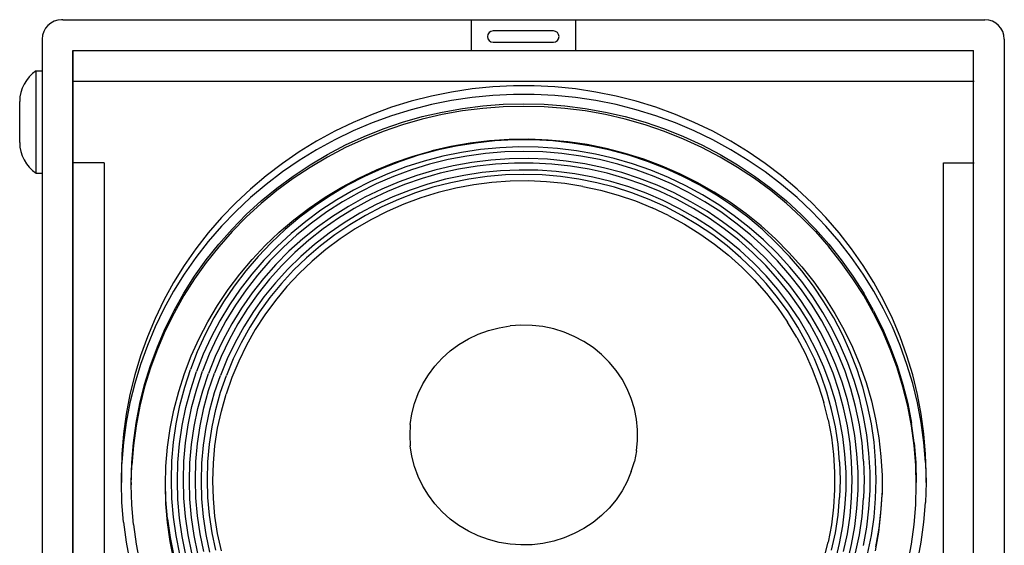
# Model space of a CAD drawing. Extents: x 22 to 3374, y -825 to 2267.
# Tile 12 of 12: x 2893 to 3374, y 1027 to 1283. Entities that reach past the tile are written whole.
import ezdxf

# ---------------------------------------------------------------- set-up
doc = ezdxf.new("R2010")
doc.units = 0
doc.layers.add('KF_SW_215E_SUSP_FRONT', color=7, linetype='CONTINUOUS')

# ---------------------------------------------------------------- blocks, each defined once
blk = doc.blocks.new('KF_SW_215E_SUSP_FRONT')
at = {"layer": 'KF_SW_215E_SUSP_FRONT'}
for p, q in [((-225.25, 0), (-225.75, 0)), ((-225.25, 0), (225.25, 0)), ((-25.75, 0), (-25.75, -15)), ((25.25, 0), (25.25, -15)), ((224.75, 0), (225.25, 0)), ((-235.25, -9.5), (-235.25, -1005.5)), ((14.5, -5.5), (-15, -5.5)), ((234.75, -9.5), (234.75, -1005.5)), ((-15, -11), (14.5, -11)), ((-220.25, -15), (-220.25, -1000)), ((-220.25, -1000), (-220.25, -15)), ((-220.25, -15), (219.75, -15)), ((-220.25, -15), (-25.75, -15)), ((25.25, -15), (219.75, -15)), ((219.75, -1000), (219.75, -15)), ((219.75, -1000), (219.75, -15)), ((-238.25, -75), (-238.25, -25)), ((-238.25, -25), (-235.25, -25)), ((-238.25, -25), (-238.25, -25)), ((-220, -30), (220, -30)), ((-15.16, -32.8), (-25.25, -33.81)), ((-5.08, -32.29), (-15.16, -32.8)), ((5.04, -32.29), (-5.08, -32.29)), ((15.16, -32.8), (5.04, -32.29)), ((25.22, -33.81), (15.16, -32.8)), ((-45.14, -37.3), (-54.94, -39.8)), ((-35.24, -35.32), (-45.14, -37.3)), ((-25.25, -33.81), (-35.24, -35.32)), ((-25.25, -38), (-35.24, -39.51)), ((-15.16, -37.02), (-25.25, -38)), ((-5.08, -36.51), (-15.16, -37.02)), ((5.04, -36.51), (-5.08, -36.51)), ((15.16, -37.02), (5.04, -36.51)), ((25.22, -38), (15.16, -37.02)), ((35.24, -35.32), (25.22, -33.81)), ((35.24, -39.51), (25.22, -38)), ((45.14, -37.3), (35.24, -35.32)), ((54.91, -39.8), (45.14, -37.3)), ((-246.25, -60.03), (-246.25, -39.97)), ((-64.59, -42.76), (-74.05, -46.23)), ((-54.94, -39.8), (-64.59, -42.76)), ((-45.14, -41.5), (-54.94, -43.99)), ((-35.24, -39.51), (-45.14, -41.5)), ((-30.01, -43.33), (-20.05, -42.06)), ((-20.05, -42.06), (-10.06, -41.31)), ((-10.06, -42.57), (-20.05, -43.33)), ((-10.06, -41.31), (0, -41.06)), ((0, -42.32), (-10.06, -42.57)), ((0, -41.06), (10.02, -41.31)), ((10.02, -42.57), (0, -42.32)), ((10.02, -41.31), (20.05, -42.06)), ((20.05, -43.33), (10.02, -42.57)), ((20.05, -42.06), (29.98, -43.33)), ((45.14, -41.5), (35.24, -39.51)), ((54.91, -43.99), (45.14, -41.5)), ((64.55, -42.76), (54.91, -39.8)), ((74.04, -46.23), (64.55, -42.76)), ((-74.05, -46.23), (-83.31, -50.14)), ((-64.59, -46.95), (-74.05, -50.42)), ((-54.94, -43.99), (-64.59, -46.95)), ((-59.26, -50.1), (-49.65, -47.36)), ((-49.65, -47.36), (-39.88, -45.09)), ((-39.88, -46.35), (-49.65, -48.62)), ((-39.88, -45.09), (-30.01, -43.33)), ((-30.01, -44.59), (-39.88, -46.35)), ((-20.05, -43.33), (-30.01, -44.59)), ((29.98, -44.59), (20.05, -43.33)), ((29.98, -43.33), (39.87, -45.09)), ((39.87, -46.35), (29.98, -44.59)), ((39.87, -45.09), (49.61, -47.36)), ((49.61, -48.62), (39.87, -46.35)), ((49.61, -47.36), (59.26, -50.1)), ((64.55, -46.95), (54.91, -43.99)), ((74.04, -50.42), (64.55, -46.95)), ((83.31, -50.14), (74.04, -46.23)), ((-83.31, -50.14), (-92.36, -54.48)), ((-74.05, -50.42), (-83.31, -54.33)), ((-68.72, -53.32), (-59.26, -50.1)), ((-59.26, -51.36), (-68.72, -54.58)), ((-49.65, -48.62), (-59.26, -51.36)), ((59.26, -51.36), (49.61, -48.62)), ((59.26, -50.1), (68.71, -53.32)), ((68.71, -54.58), (59.26, -51.36)), ((83.31, -54.33), (74.04, -50.42)), ((92.36, -54.48), (83.31, -50.14)), ((-92.36, -54.48), (-101.18, -59.31)), ((-83.31, -54.33), (-92.36, -58.68)), ((-87.06, -61.2), (-77.98, -57.04)), ((-77.98, -57.04), (-68.72, -53.32)), ((-68.72, -54.58), (-77.98, -58.3)), ((68.71, -53.32), (77.98, -57.04)), ((77.98, -58.3), (68.71, -54.58)), ((77.98, -57.04), (87.06, -61.2)), ((92.36, -58.68), (83.31, -54.33)), ((101.15, -59.31), (92.36, -54.48)), ((-101.18, -59.31), (-109.73, -64.54)), ((-92.36, -58.68), (-101.18, -63.5)), ((-95.89, -65.83), (-87.06, -61.2)), ((-87.06, -62.46), (-95.89, -67.09)), ((-77.98, -58.3), (-87.06, -62.46)), ((-35.62, -61.92), (-44.92, -64.03)), ((-33, -61.73), (-42.27, -63.75)), ((-26.23, -60.28), (-35.62, -61.92)), ((-23.64, -60.25), (-33, -61.73)), ((-16.71, -59.18), (-26.23, -60.28)), ((-14.22, -59.24), (-23.64, -60.25)), ((-11.76, -62.52), (-21.12, -63.4)), ((-7.19, -58.55), (-16.71, -59.18)), ((-4.76, -58.74), (-14.22, -59.24)), ((-2.37, -62.14), (-11.76, -62.52)), ((2.39, -58.43), (-7.19, -58.55)), ((4.73, -58.74), (-4.76, -58.74)), ((7.06, -62.27), (-2.37, -62.14)), ((11.95, -58.8), (2.39, -58.43)), ((14.21, -59.24), (4.73, -58.74)), ((16.42, -62.9), (7.06, -62.27)), ((21.47, -59.69), (11.95, -58.8)), ((23.64, -60.25), (14.21, -59.24)), ((30.92, -61.04), (21.47, -59.69)), ((33, -61.73), (23.64, -60.25)), ((40.28, -62.93), (30.92, -61.04)), ((42.24, -63.75), (33, -61.73)), ((87.06, -62.46), (77.98, -58.3)), ((87.06, -61.2), (95.86, -65.83)), ((95.86, -67.09), (87.06, -62.46)), ((101.15, -63.5), (92.36, -58.68)), ((109.69, -64.54), (101.15, -59.31)), ((-109.73, -64.54), (-117.95, -70.18)), ((-101.18, -63.5), (-109.73, -68.73)), ((-104.43, -70.88), (-95.89, -65.83)), ((-95.89, -67.09), (-104.43, -72.14)), ((-63.11, -69.74), (-54.09, -66.65)), ((-51.38, -66.24), (-60.36, -69.2)), ((-54.09, -66.65), (-44.92, -64.03)), ((-42.27, -63.75), (-51.38, -66.24)), ((-39.62, -66.68), (-48.7, -69.05)), ((-30.42, -64.79), (-39.62, -66.68)), ((-27.87, -66.59), (-37.01, -68.35)), ((-21.12, -63.4), (-30.42, -64.79)), ((-18.63, -65.33), (-27.87, -66.59)), ((-9.33, -64.57), (-18.63, -65.33)), ((0, -64.32), (-9.33, -64.57)), ((9.33, -64.57), (0, -64.32)), ((18.63, -65.33), (9.33, -64.57)), ((25.78, -64.03), (16.42, -62.9)), ((27.86, -66.59), (18.63, -65.33)), ((35.02, -65.67), (25.78, -64.03)), ((37, -68.35), (27.86, -66.59)), ((44.16, -67.79), (35.02, -65.67)), ((49.52, -65.3), (40.28, -62.93)), ((51.38, -66.24), (42.24, -63.75)), ((58.63, -68.13), (49.52, -65.3)), ((60.36, -69.2), (51.38, -66.24)), ((95.86, -65.83), (104.43, -70.88)), ((104.43, -72.14), (95.86, -67.09)), ((109.69, -68.73), (101.15, -63.5)), ((117.95, -70.18), (109.69, -64.54)), ((-205, -69.89), (-220, -69.89)), ((-205, -69.89), (-205, -500)), ((-117.95, -70.18), (-125.9, -76.23)), ((-109.73, -68.73), (-117.95, -74.37)), ((-112.72, -76.36), (-104.43, -70.88)), ((-104.43, -72.14), (-112.72, -77.62)), ((-71.93, -73.3), (-63.11, -69.74)), ((-60.36, -69.2), (-69.16, -72.64)), ((-57.62, -71.88), (-66.39, -75.22)), ((-48.7, -69.05), (-57.62, -71.88)), ((-46.05, -70.59), (-54.91, -73.33)), ((-37.01, -68.35), (-46.05, -70.59)), ((-34.42, -71.32), (-43.41, -73.46)), ((-25.34, -69.71), (-34.42, -71.32)), ((-22.82, -71.54), (-31.87, -73.05)), ((-16.17, -68.57), (-25.34, -69.71)), ((-13.74, -70.53), (-22.82, -71.54)), ((-6.94, -67.94), (-16.17, -68.57)), ((-4.57, -70.02), (-13.74, -70.53)), ((2.3, -67.82), (-6.94, -67.94)), ((4.57, -70.02), (-4.57, -70.02)), ((11.53, -68.2), (2.3, -67.82)), ((13.71, -70.53), (4.57, -70.02)), ((20.74, -69.08), (11.53, -68.2)), ((22.82, -71.54), (13.71, -70.53)), ((29.88, -70.43), (20.74, -69.08)), ((31.87, -73.05), (22.82, -71.54)), ((38.93, -72.32), (29.88, -70.43)), ((46.02, -70.59), (37, -68.35)), ((53.18, -70.4), (44.16, -67.79)), ((54.91, -73.33), (46.02, -70.59)), ((62.03, -73.49), (53.18, -70.4)), ((67.55, -71.47), (58.63, -68.13)), ((69.16, -72.64), (60.36, -69.2)), ((76.25, -75.26), (67.55, -71.47)), ((104.43, -70.88), (112.69, -76.36)), ((112.69, -77.62), (104.43, -72.14)), ((117.95, -74.37), (109.69, -68.73)), ((125.89, -76.23), (117.95, -70.18)), ((205, -500), (205, -69.89)), ((205, -69.89), (220, -69.89)), ((-238.25, -75), (-235.25, -75)), ((-125.9, -76.23), (-133.49, -82.7)), ((-117.95, -74.37), (-125.9, -80.46)), ((-120.67, -82.25), (-112.72, -76.36)), ((-77.73, -76.55), (-86.09, -80.9)), ((-80.54, -77.34), (-71.93, -73.3)), ((-69.16, -72.64), (-77.73, -76.55)), ((-66.39, -75.22), (-74.93, -79.01)), ((-63.64, -76.52), (-72.15, -80.21)), ((-54.91, -73.33), (-63.64, -76.52)), ((-52.23, -76.08), (-60.9, -79.17)), ((-43.41, -73.46), (-52.23, -76.08)), ((-40.79, -75.04), (-49.59, -77.53)), ((-31.87, -73.05), (-40.79, -75.04)), ((-29.35, -76.11), (-38.21, -77.97)), ((-20.36, -74.72), (-29.35, -76.11)), ((-17.94, -76.61), (-26.86, -77.87)), ((-11.35, -73.84), (-20.36, -74.72)), ((-8.98, -75.85), (-17.94, -76.61)), ((-2.27, -73.46), (-11.35, -73.84)), ((0, -75.6), (-8.98, -75.85)), ((6.81, -73.58), (-2.27, -73.46)), ((8.98, -75.85), (0, -75.6)), ((15.85, -74.21), (6.81, -73.58)), ((17.93, -76.61), (8.98, -75.85)), ((24.87, -75.35), (15.85, -74.21)), ((26.82, -77.87), (17.93, -76.61)), ((33.79, -76.96), (24.87, -75.35)), ((40.79, -75.04), (31.87, -73.05)), ((42.58, -79.1), (33.79, -76.96)), ((47.82, -74.69), (38.93, -72.32)), ((49.58, -77.53), (40.79, -75.04)), ((56.58, -77.56), (47.82, -74.69)), ((63.64, -76.52), (54.91, -73.33)), ((70.67, -77.05), (62.03, -73.49)), ((72.15, -80.21), (63.64, -76.52)), ((77.73, -76.55), (69.16, -72.64)), ((84.76, -79.51), (76.25, -75.26)), ((86.05, -80.9), (77.73, -76.55)), ((112.69, -76.36), (120.66, -82.25)), ((125.89, -80.46), (117.95, -74.37)), ((133.49, -82.7), (125.89, -76.23)), ((-125.9, -80.46), (-133.49, -86.89)), ((-112.72, -77.62), (-120.67, -83.51)), ((-86.09, -80.9), (-94.16, -85.69)), ((-88.92, -81.78), (-80.54, -77.34)), ((-74.93, -79.01), (-83.25, -83.26)), ((-72.15, -80.21), (-80.44, -84.34)), ((-60.9, -79.17), (-69.38, -82.7)), ((-58.22, -80.52), (-66.64, -83.96)), ((-49.59, -77.53), (-58.22, -80.52)), ((-46.94, -80.33), (-55.54, -83.2)), ((-38.21, -77.97), (-46.94, -80.33)), ((-35.65, -79.64), (-44.35, -81.87)), ((-26.86, -77.87), (-35.65, -79.64)), ((-24.43, -80.68), (-33.19, -82.32)), ((-15.6, -79.54), (-24.43, -80.68)), ((-6.68, -78.91), (-15.6, -79.54)), ((2.24, -78.79), (-6.68, -78.91)), ((11.13, -79.17), (2.24, -78.79)), ((20.01, -80.05), (11.13, -79.17)), ((28.81, -81.44), (20.01, -80.05)), ((35.65, -79.64), (26.82, -77.87)), ((28.81, -81.44), (37.51, -83.33)), ((44.32, -81.87), (35.65, -79.64)), ((51.25, -81.72), (42.58, -79.1)), ((58.19, -80.52), (49.58, -77.53)), ((59.73, -84.81), (51.25, -81.72)), ((65.15, -80.87), (56.58, -77.56)), ((66.63, -83.96), (58.19, -80.52)), ((73.54, -84.65), (65.15, -80.87)), ((79.12, -81.09), (70.67, -77.05)), ((80.44, -84.34), (72.15, -80.21)), ((87.31, -85.53), (79.12, -81.09)), ((92.99, -84.18), (84.76, -79.51)), ((94.15, -85.69), (86.05, -80.9)), ((120.66, -83.51), (112.69, -77.62)), ((133.49, -86.89), (125.89, -80.46)), ((-133.49, -82.7), (-140.74, -89.5)), ((-128.32, -88.56), (-120.67, -82.25)), ((-120.67, -83.51), (-128.32, -89.82)), ((-94.16, -85.69), (-101.94, -90.92)), ((-97.02, -86.7), (-88.92, -81.78)), ((-83.25, -83.26), (-91.32, -87.93)), ((-80.44, -84.34), (-88.48, -88.9)), ((-69.38, -82.7), (-77.64, -86.73)), ((-66.64, -83.96), (-74.86, -87.87)), ((-63.93, -86.51), (-72.12, -90.29)), ((-55.54, -83.2), (-63.93, -86.51)), ((-52.86, -84.62), (-61.22, -87.8)), ((-44.35, -81.87), (-52.86, -84.62)), ((-41.83, -84.43), (-50.34, -87.04)), ((-33.19, -82.32), (-41.83, -84.43)), ((37.51, -83.33), (46.08, -85.69)), ((52.86, -84.62), (44.32, -81.87)), ((46.08, -85.69), (54.5, -88.53)), ((61.21, -87.8), (52.86, -84.62)), ((68.05, -88.34), (59.73, -84.81)), ((74.86, -87.87), (66.63, -83.96)), ((81.67, -88.9), (73.54, -84.65)), ((88.48, -88.9), (80.44, -84.34)), ((95.22, -90.45), (87.31, -85.53)), ((100.96, -89.31), (92.99, -84.18)), ((101.94, -90.92), (94.15, -85.69)), ((120.66, -82.25), (128.29, -88.56)), ((128.29, -89.82), (120.66, -83.51)), ((140.74, -89.5), (133.49, -82.7)), ((-140.74, -89.5), (-147.62, -96.66)), ((-133.49, -86.89), (-140.74, -93.69)), ((-135.61, -95.21), (-128.32, -88.56)), ((-128.32, -89.82), (-135.61, -96.47)), ((-101.94, -90.92), (-109.44, -96.53)), ((-104.84, -92.03), (-97.02, -86.7)), ((-91.32, -87.93), (-99.07, -93.03)), ((-88.48, -88.9), (-96.24, -93.89)), ((-85.64, -91.17), (-93.4, -96.06)), ((-77.64, -86.73), (-85.64, -91.17)), ((-74.86, -87.87), (-82.84, -92.18)), ((-72.12, -90.29), (-80.06, -94.52)), ((-61.22, -87.8), (-69.38, -91.49)), ((-58.66, -90.13), (-66.76, -93.69)), ((-50.34, -87.04), (-58.66, -90.13)), ((54.5, -88.53), (62.73, -91.87)), ((69.38, -91.49), (61.21, -87.8)), ((76.12, -92.34), (68.05, -88.34)), ((82.84, -92.18), (74.86, -87.87)), ((89.55, -93.57), (81.67, -88.9)), ((96.23, -93.89), (88.48, -88.9)), ((102.85, -95.74), (95.22, -90.45)), ((108.62, -94.83), (100.96, -89.31)), ((109.44, -96.53), (101.94, -90.92)), ((128.29, -88.56), (135.57, -95.21)), ((135.57, -96.47), (128.29, -89.82)), ((140.74, -93.69), (133.49, -86.89)), ((147.61, -96.66), (140.74, -89.5)), ((-140.74, -93.69), (-147.62, -100.85)), ((-142.51, -102.24), (-135.61, -95.21)), ((-112.34, -97.73), (-104.84, -92.03)), ((-99.07, -93.03), (-106.54, -98.55)), ((-96.24, -93.89), (-103.68, -99.31)), ((-93.4, -96.06), (-100.81, -101.39)), ((-82.84, -92.18), (-90.56, -96.97)), ((-80.06, -94.52), (-87.76, -99.18)), ((-77.29, -95.59), (-84.95, -100.16)), ((-69.38, -91.49), (-77.29, -95.59)), ((-66.76, -93.69), (-74.68, -97.7)), ((70.73, -95.65), (62.73, -91.87)), ((77.29, -95.59), (69.38, -91.49)), ((70.73, -95.65), (78.52, -99.87)), ((83.94, -96.82), (76.12, -92.34)), ((84.92, -100.16), (77.29, -95.59)), ((90.56, -96.97), (82.84, -92.18)), ((97.15, -98.68), (89.55, -93.57)), ((103.67, -99.31), (96.23, -93.89)), ((110.17, -101.45), (102.85, -95.74)), ((115.97, -100.76), (108.62, -94.83)), ((135.57, -95.21), (142.51, -102.24)), ((147.61, -100.85), (140.74, -93.69)), ((-147.62, -96.66), (-154.11, -104.16)), ((-147.62, -100.85), (-154.11, -108.35)), ((-135.61, -96.47), (-142.51, -103.5)), ((-119.5, -103.85), (-112.34, -97.73)), ((-109.44, -96.53), (-116.6, -102.56)), ((-106.54, -98.55), (-113.7, -104.48)), ((-103.68, -99.31), (-110.8, -105.11)), ((-90.56, -96.97), (-97.97, -102.18)), ((-87.76, -99.18), (-95.13, -104.29)), ((-84.95, -100.16), (-92.3, -105.11)), ((-74.68, -97.7), (-82.3, -102.14)), ((78.52, -99.87), (85.99, -104.54)), ((91.47, -101.67), (83.94, -96.82)), ((92.29, -105.11), (84.92, -100.16)), ((97.97, -102.18), (90.56, -96.97)), ((104.4, -104.16), (97.15, -98.68)), ((110.8, -105.11), (103.67, -99.31)), ((116.6, -102.56), (109.44, -96.53)), ((122.93, -107.03), (115.97, -100.76)), ((135.57, -96.47), (142.51, -103.5)), ((154.11, -104.16), (147.61, -96.66)), ((154.11, -108.35), (147.61, -100.85)), ((-154.11, -104.16), (-160.19, -111.98)), ((-149.04, -109.61), (-142.51, -102.24)), ((-142.51, -103.5), (-149.04, -110.88)), ((-126.31, -110.34), (-119.5, -103.85)), ((-116.6, -102.56), (-123.41, -108.92)), ((-113.7, -104.48), (-120.48, -110.75)), ((-110.8, -105.11), (-117.58, -111.28)), ((-100.81, -101.39), (-107.93, -107.06)), ((-97.97, -102.18), (-105.06, -107.75)), ((-95.13, -104.29), (-102.19, -109.77)), ((-92.3, -105.11), (-99.36, -110.5)), ((-82.3, -102.14), (-89.65, -107)), ((85.99, -104.54), (93.21, -109.61)), ((98.69, -106.97), (91.47, -101.67)), ((99.35, -110.5), (92.29, -105.11)), ((105.06, -107.75), (97.97, -102.18)), ((111.33, -110.06), (104.4, -104.16)), ((117.13, -107.57), (110.17, -101.45)), ((117.57, -111.28), (110.8, -105.11)), ((123.37, -108.92), (116.6, -102.56)), ((142.51, -102.24), (149, -109.61)), ((142.51, -103.5), (149, -110.88)), ((160.16, -111.98), (154.11, -104.16)), ((-154.11, -108.35), (-160.19, -116.17)), ((-155.15, -117.27), (-149.04, -109.61)), ((-132.74, -117.15), (-126.31, -110.34)), ((-123.41, -108.92), (-129.81, -115.67)), ((-107.93, -107.06), (-114.71, -113.14)), ((-105.06, -107.75), (-111.81, -113.75)), ((-102.19, -109.77), (-108.94, -115.64)), ((-99.36, -110.5), (-106.07, -116.27)), ((-89.65, -107), (-96.71, -112.29)), ((93.21, -109.61), (100.08, -115.07)), ((105.6, -112.64), (98.69, -106.97)), ((106.07, -116.27), (99.35, -110.5)), ((111.81, -113.75), (105.06, -107.75)), ((117.92, -116.33), (111.33, -110.06)), ((123.72, -114.03), (117.13, -107.57)), ((129.55, -113.71), (122.93, -107.03)), ((129.8, -115.67), (123.37, -108.92)), ((149, -109.61), (155.12, -117.27)), ((160.16, -116.17), (154.11, -108.35)), ((-160.19, -111.98), (-165.84, -120.08)), ((-149.04, -110.88), (-155.15, -118.54)), ((-120.48, -110.75), (-126.91, -117.4)), ((-117.58, -111.28), (-124.01, -117.84)), ((-114.71, -113.14), (-121.11, -119.6)), ((-111.81, -113.75), (-118.21, -120.08)), ((-96.71, -112.29), (-103.39, -117.97)), ((106.6, -120.93), (100.08, -115.07)), ((112.15, -118.72), (105.6, -112.64)), ((118.2, -120.08), (111.81, -113.75)), ((123.97, -117.84), (117.57, -111.28)), ((129.96, -120.84), (123.72, -114.03)), ((129.55, -113.71), (135.79, -120.68)), ((155.12, -118.54), (149, -110.88)), ((165.83, -120.08), (160.16, -111.98)), ((-165.84, -120.08), (-171.04, -128.43)), ((-160.19, -116.17), (-165.84, -124.27)), ((-160.82, -125.28), (-155.15, -117.27)), ((-155.15, -118.54), (-160.82, -126.54)), ((-138.79, -124.3), (-132.74, -117.15)), ((-129.81, -115.67), (-135.86, -122.73)), ((-126.91, -117.4), (-132.93, -124.37)), ((-124.01, -117.84), (-130.03, -124.71)), ((-121.11, -119.6), (-127.1, -126.38)), ((-118.21, -120.08), (-124.2, -126.76)), ((-108.94, -115.64), (-115.31, -121.88)), ((-106.07, -116.27), (-112.44, -122.38)), ((-103.39, -117.97), (-109.76, -123.99)), ((112.44, -122.38), (106.07, -116.27)), ((118.36, -125.12), (112.15, -118.72)), ((124.13, -122.95), (117.92, -116.33)), ((124.19, -126.76), (118.2, -120.08)), ((129.99, -124.71), (123.97, -117.84)), ((135.82, -122.73), (129.8, -115.67)), ((155.12, -117.27), (160.82, -125.28)), ((160.82, -126.54), (155.12, -118.54)), ((165.83, -124.27), (160.16, -116.17)), ((171.03, -128.43), (165.83, -120.08)), ((-165.84, -124.27), (-171.04, -132.63)), ((-144.4, -131.77), (-138.79, -124.3)), ((-135.86, -122.73), (-141.47, -130.1)), ((-132.93, -124.37), (-138.54, -131.65)), ((-130.03, -124.71), (-135.64, -131.9)), ((-115.31, -121.88), (-121.3, -128.46)), ((-112.44, -122.38), (-118.43, -128.87)), ((-109.76, -123.99), (-115.75, -130.39)), ((106.6, -120.93), (112.78, -127.14)), ((118.39, -128.87), (112.44, -122.38)), ((129.93, -129.88), (124.13, -122.95)), ((135.76, -127.96), (129.96, -120.84)), ((135.6, -131.9), (129.99, -124.71)), ((135.79, -120.68), (141.62, -127.99)), ((141.47, -130.1), (135.82, -122.73)), ((171.03, -132.63), (165.83, -124.27)), ((-171.04, -128.43), (-175.8, -137.07)), ((-166.06, -133.54), (-160.82, -125.28)), ((-160.82, -126.54), (-166.06, -134.8)), ((-127.1, -126.38), (-132.71, -133.48)), ((-124.2, -126.76), (-129.81, -133.76)), ((-121.3, -128.46), (-126.91, -135.37)), ((-118.43, -128.87), (-124.01, -135.68)), ((112.78, -127.14), (118.55, -133.7)), ((124.13, -131.87), (118.36, -125.12)), ((123.97, -135.68), (118.39, -128.87)), ((129.77, -133.76), (124.19, -126.76)), ((141.18, -135.4), (135.76, -127.96)), ((141.62, -127.99), (147.04, -135.62)), ((160.82, -125.28), (166.05, -133.54)), ((166.05, -134.8), (160.82, -126.54)), ((175.79, -137.07), (171.03, -128.43)), ((-171.04, -132.63), (-175.8, -141.26)), ((-170.85, -142.05), (-166.06, -133.54)), ((-149.6, -139.53), (-144.4, -131.77)), ((-141.47, -130.1), (-146.67, -137.76)), ((-138.54, -131.65), (-143.74, -139.21)), ((-135.64, -131.9), (-140.81, -139.37)), ((-132.71, -133.48), (-137.88, -140.85)), ((-129.81, -133.76), (-134.98, -141.04)), ((-115.75, -130.39), (-121.3, -137.1)), ((118.55, -133.7), (123.94, -140.57)), ((129.52, -138.93), (124.13, -131.87)), ((134.94, -141.04), (129.77, -133.76)), ((135.35, -137.13), (129.93, -129.88)), ((140.8, -139.37), (135.6, -131.9)), ((146.64, -137.76), (141.47, -130.1)), ((170.84, -142.05), (166.05, -133.54)), ((175.79, -141.26), (171.03, -132.63)), ((-175.8, -137.07), (-180.08, -145.9)), ((-166.06, -134.8), (-170.85, -143.28)), ((-146.67, -137.76), (-151.4, -145.68)), ((-143.74, -139.21), (-148.47, -147.03)), ((-140.81, -139.37), (-145.54, -147.12)), ((-126.91, -135.37), (-132.04, -142.55)), ((-124.01, -135.68), (-129.14, -142.78)), ((-121.3, -137.1), (-126.46, -144.13)), ((129.14, -142.78), (123.97, -135.68)), ((134.47, -146.27), (129.52, -138.93)), ((140.3, -144.63), (135.35, -137.13)), ((145.53, -147.12), (140.8, -139.37)), ((146.13, -143.09), (141.18, -135.4)), ((151.4, -145.68), (146.64, -137.76)), ((147.04, -135.62), (152, -143.5)), ((170.84, -143.28), (166.05, -134.8)), ((180.08, -145.9), (175.79, -137.07)), ((-175.8, -141.26), (-180.08, -150.09)), ((-175.17, -150.78), (-170.85, -142.05)), ((-170.85, -143.28), (-175.17, -152.04)), ((-154.33, -147.53), (-149.6, -139.53)), ((-137.88, -140.85), (-142.6, -148.51)), ((-134.98, -141.04), (-139.7, -148.61)), ((-132.04, -142.55), (-136.77, -150.03)), ((-129.14, -142.78), (-133.87, -150.15)), ((-126.46, -144.13), (-131.19, -151.41)), ((123.94, -140.57), (128.86, -147.72)), ((133.87, -150.15), (129.14, -142.78)), ((139.7, -148.61), (134.94, -141.04)), ((150.67, -151.07), (146.13, -143.09)), ((152, -143.5), (156.53, -151.63)), ((170.84, -142.05), (175.16, -150.78)), ((175.16, -152.04), (170.84, -143.28)), ((180.08, -150.09), (175.79, -141.26)), ((-180.08, -145.9), (-183.9, -154.94)), ((-158.62, -155.79), (-154.33, -147.53)), ((-151.4, -145.68), (-155.69, -153.84)), ((-148.47, -147.03), (-152.75, -155.13)), ((-145.54, -147.12), (-149.82, -155.13)), ((-142.6, -148.51), (-146.89, -156.42)), ((-139.7, -148.61), (-143.96, -156.42)), ((133.37, -155.16), (128.86, -147.72)), ((138.98, -153.87), (134.47, -146.27)), ((143.96, -156.42), (139.7, -148.61)), ((144.81, -152.42), (140.3, -144.63)), ((149.82, -155.13), (145.53, -147.12)), ((155.68, -153.84), (151.4, -145.68)), ((183.89, -154.94), (180.08, -145.9)), ((-180.08, -150.09), (-183.9, -159.14)), ((-179.01, -159.74), (-175.17, -150.78)), ((-175.17, -152.04), (-179.01, -161)), ((-155.69, -153.84), (-159.5, -162.22)), ((-136.77, -150.03), (-141.06, -157.75)), ((-133.87, -150.15), (-138.13, -157.81)), ((-131.19, -151.41), (-135.45, -158.98)), ((-27.08, -155.95), (-22.26, -153.65)), ((-22.26, -153.65), (-17.21, -151.79)), ((-17.21, -151.79), (-12.01, -150.44)), ((-12.01, -150.44), (-6.72, -149.55)), ((-1.36, -149.18), (-6.72, -149.55)), ((4.03, -149.3), (-1.36, -149.18)), ((9.36, -149.93), (4.03, -149.3)), ((14.62, -151.07), (9.36, -149.93)), ((19.76, -152.64), (14.62, -151.07)), ((24.68, -154.72), (19.76, -152.64)), ((138.12, -157.81), (133.87, -150.15)), ((143.01, -161.72), (138.98, -153.87)), ((148.84, -160.46), (144.81, -152.42)), ((154.71, -159.26), (150.67, -151.07)), ((159.5, -162.22), (155.68, -153.84)), ((156.53, -151.63), (160.57, -159.99)), ((175.16, -150.78), (179.01, -159.74)), ((179.01, -161), (175.16, -152.04)), ((183.89, -159.14), (180.08, -150.09)), ((-183.9, -154.94), (-187.24, -164.15)), ((-162.43, -164.24), (-158.62, -155.79)), ((-152.75, -155.13), (-156.57, -163.42)), ((-149.82, -155.13), (-153.64, -163.33)), ((-146.89, -156.42), (-150.7, -164.56)), ((-143.96, -156.42), (-147.77, -164.46)), ((-141.06, -157.75), (-144.84, -165.69)), ((-138.13, -157.81), (-141.94, -165.66)), ((-35.94, -161.81), (-31.65, -158.66)), ((-31.65, -158.66), (-27.08, -155.95)), ((29.38, -157.24), (24.68, -154.72)), ((33.82, -160.2), (29.38, -157.24)), ((133.37, -155.16), (137.4, -162.82)), ((141.94, -165.66), (138.12, -157.81)), ((147.77, -164.46), (143.96, -156.42)), ((153.63, -163.33), (149.82, -155.13)), ((187.2, -164.15), (183.89, -154.94)), ((-183.9, -159.14), (-187.24, -168.37)), ((-182.38, -168.84), (-179.01, -159.74)), ((-179.01, -161), (-182.38, -170.1)), ((-159.5, -162.22), (-162.81, -170.8)), ((-156.57, -163.42), (-159.88, -171.9)), ((-153.64, -163.33), (-156.95, -171.74)), ((-135.45, -158.98), (-139.26, -166.76)), ((-39.88, -165.38), (-35.94, -161.81)), ((37.92, -163.55), (33.82, -160.2)), ((137.4, -162.82), (140.96, -170.73)), ((146.57, -169.76), (143.01, -161.72)), ((152.4, -168.69), (148.84, -160.46)), ((156.94, -171.74), (153.63, -163.33)), ((158.27, -167.64), (154.71, -159.26)), ((162.81, -170.8), (159.5, -162.22)), ((160.57, -159.99), (164.13, -168.56)), ((179.01, -159.74), (182.35, -168.84)), ((182.35, -170.1), (179.01, -161)), ((187.2, -168.37), (183.89, -159.14)), ((-187.24, -164.15), (-190.04, -173.54)), ((-165.74, -172.88), (-162.43, -164.24)), ((-150.7, -164.56), (-154.05, -172.88)), ((-147.77, -164.46), (-151.12, -172.72)), ((-144.84, -165.69), (-148.18, -173.85)), ((-141.94, -165.66), (-145.25, -173.73)), ((-139.26, -166.76), (-142.57, -174.74)), ((-43.44, -169.25), (-39.88, -165.38)), ((41.7, -167.27), (37.92, -163.55)), ((45.07, -171.3), (41.7, -167.27)), ((145.25, -173.73), (141.94, -165.66)), ((151.08, -172.72), (147.77, -164.46)), ((161.36, -176.22), (158.27, -167.64)), ((190.04, -173.54), (187.2, -164.15)), ((-187.24, -168.37), (-190.04, -177.73)), ((-185.22, -178.14), (-182.38, -168.84)), ((-182.38, -170.1), (-185.22, -179.4)), ((-168.58, -181.7), (-165.74, -172.88)), ((-165.65, -179.53), (-162.81, -170.8)), ((-162.71, -180.57), (-159.88, -171.9)), ((-159.78, -180.32), (-156.95, -171.74)), ((-156.85, -181.36), (-154.05, -172.88)), ((-153.95, -181.11), (-151.12, -172.72)), ((-46.59, -173.45), (-43.44, -169.25)), ((48.01, -175.65), (45.07, -171.3)), ((140.96, -170.73), (144.05, -178.8)), ((149.63, -177.99), (146.57, -169.76)), ((153.92, -181.11), (151.08, -172.72)), ((155.49, -177.1), (152.4, -168.69)), ((159.78, -180.32), (156.94, -171.74)), ((165.64, -179.53), (162.81, -170.8)), ((164.13, -168.56), (167.22, -177.29)), ((182.35, -168.84), (185.22, -178.14)), ((185.22, -179.4), (182.35, -170.1)), ((190.04, -177.73), (187.2, -168.37)), ((-190.04, -173.54), (-192.38, -183.03)), ((-190.04, -177.73), (-192.38, -187.22)), ((-151.02, -182.18), (-148.18, -173.85)), ((-148.09, -181.96), (-145.25, -173.73)), ((-142.57, -174.74), (-145.41, -182.9)), ((-51.6, -182.62), (-49.33, -177.92)), ((-49.33, -177.92), (-46.59, -173.45)), ((50.5, -180.25), (48.01, -175.65)), ((148.09, -181.96), (145.25, -173.73)), ((158.08, -185.65), (155.49, -177.1)), ((163.94, -184.95), (161.36, -176.22)), ((167.22, -177.29), (169.8, -186.15)), ((192.37, -183.03), (190.04, -173.54)), ((192.37, -187.22), (190.04, -177.73)), ((-187.55, -187.54), (-185.22, -178.14)), ((-185.22, -179.4), (-187.55, -188.8)), ((-170.91, -190.66), (-168.58, -181.7)), ((-167.98, -188.39), (-165.65, -179.53)), ((-165.05, -189.36), (-162.71, -180.57)), ((-162.12, -189.02), (-159.78, -180.32)), ((-159.18, -189.99), (-156.85, -181.36)), ((-156.25, -189.65), (-153.95, -181.11)), ((-153.35, -190.62), (-151.02, -182.18)), ((-150.42, -190.34), (-148.09, -181.96)), ((-53.4, -187.54), (-51.6, -182.62)), ((52.54, -185.08), (50.5, -180.25)), ((144.05, -178.8), (146.64, -187.03)), ((150.39, -190.34), (148.09, -181.96)), ((152.22, -186.4), (149.63, -177.99)), ((156.25, -189.65), (153.92, -181.11)), ((162.11, -189.02), (159.78, -180.32)), ((167.98, -188.39), (165.64, -179.53)), ((185.22, -178.14), (187.55, -187.54)), ((187.55, -188.8), (185.22, -179.4)), ((-192.38, -183.03), (-194.2, -192.64)), ((-192.38, -187.22), (-194.2, -196.83)), ((-189.38, -197.05), (-187.55, -187.54)), ((-147.74, -191.19), (-145.41, -182.9)), ((-54.66, -192.58), (-53.4, -187.54)), ((54.09, -190.03), (52.54, -185.08)), ((148.72, -195.38), (146.64, -187.03)), ((154.3, -194.91), (152.22, -186.4)), ((160.16, -194.34), (158.08, -185.65)), ((166.02, -193.81), (163.94, -184.95)), ((169.8, -186.15), (171.88, -195.16)), ((187.55, -187.54), (189.38, -197.05)), ((194.17, -192.64), (192.37, -183.03)), ((194.17, -196.83), (192.37, -187.22)), ((-187.55, -188.8), (-189.38, -198.32)), ((-172.74, -199.7), (-170.91, -190.66)), ((-169.81, -197.37), (-167.98, -188.39)), ((-166.88, -198.25), (-165.05, -189.36)), ((-163.94, -197.84), (-162.12, -189.02)), ((-161.01, -198.73), (-159.18, -189.99)), ((-158.08, -198.32), (-156.25, -189.65)), ((-155.15, -199.23), (-153.35, -190.62)), ((-152.22, -198.82), (-150.42, -190.34)), ((-149.57, -199.61), (-147.74, -191.19)), ((55.13, -195.13), (54.09, -190.03)), ((152.22, -198.82), (150.39, -190.34)), ((158.08, -198.32), (156.25, -189.65)), ((163.94, -197.84), (162.11, -189.02)), ((169.8, -197.37), (167.98, -188.39)), ((189.38, -198.32), (187.55, -188.8)), ((-194.2, -192.64), (-195.5, -202.32)), ((-194.2, -196.83), (-195.5, -206.51)), ((-190.7, -206.67), (-189.38, -197.05)), ((-55.45, -197.72), (-54.66, -192.58)), ((55.63, -200.3), (55.13, -195.13)), ((148.72, -195.38), (150.26, -203.86)), ((155.87, -203.55), (154.3, -194.91)), ((161.7, -203.14), (160.16, -194.34)), ((167.57, -202.73), (166.02, -193.81)), ((171.88, -195.16), (173.43, -204.27)), ((190.7, -206.67), (189.38, -197.05)), ((195.46, -202.32), (194.17, -192.64)), ((195.46, -206.51), (194.17, -196.83)), ((-189.38, -198.32), (-190.7, -207.93)), ((-174.03, -208.84), (-172.74, -199.7)), ((-171.1, -206.45), (-169.81, -197.37)), ((-168.17, -207.24), (-166.88, -198.25)), ((-165.24, -206.76), (-163.94, -197.84)), ((-162.31, -207.55), (-161.01, -198.73)), ((-159.4, -207.08), (-158.08, -198.32)), ((-156.47, -207.87), (-155.15, -199.23)), ((-153.54, -207.39), (-152.22, -198.82)), ((-150.86, -208.12), (-149.57, -199.61)), ((-55.45, -197.72), (-55.7, -202.89)), ((55.63, -205.5), (55.63, -200.3)), ((153.51, -207.39), (152.22, -198.82)), ((159.37, -207.08), (158.08, -198.32)), ((165.23, -206.76), (163.94, -197.84)), ((171.1, -206.45), (169.8, -197.37)), ((190.7, -207.93), (189.38, -198.32)), ((-195.5, -202.32), (-196.28, -212.06)), ((-195.5, -206.51), (-196.28, -216.25)), ((-191.49, -216.32), (-190.7, -206.67)), ((-171.89, -215.56), (-171.1, -206.45)), ((-166.02, -215.72), (-165.24, -206.76)), ((-55.7, -202.89), (-55.45, -208.09)), ((55.13, -210.67), (55.63, -205.5)), ((150.26, -203.86), (151.3, -212.41)), ((156.91, -212.25), (155.87, -203.55)), ((162.78, -212), (161.7, -203.14)), ((166.02, -215.72), (165.23, -206.76)), ((168.61, -211.78), (167.57, -202.73)), ((171.88, -215.56), (171.1, -206.45)), ((173.43, -204.27), (174.47, -213.45)), ((190.7, -206.67), (191.49, -216.32)), ((196.25, -212.06), (195.46, -202.32)), ((196.25, -216.25), (195.46, -206.51)), ((-190.7, -207.93), (-191.49, -217.58)), ((-174.82, -218.05), (-174.03, -208.84)), ((-168.96, -216.28), (-168.17, -207.24)), ((-163.09, -216.44), (-162.31, -207.55)), ((-160.16, -215.87), (-159.4, -207.08)), ((-157.23, -216.6), (-156.47, -207.87)), ((-154.33, -216.03), (-153.54, -207.39)), ((-151.65, -216.69), (-150.86, -208.12)), ((-54.66, -213.22), (-55.45, -208.09)), ((55.13, -210.67), (54.09, -215.75)), ((154.3, -216.03), (153.51, -207.39)), ((160.16, -215.87), (159.37, -207.08)), ((191.49, -217.58), (190.7, -207.93)), ((-196.28, -212.06), (-196.54, -221.8)), ((-196.54, -225.99), (-196.28, -216.25)), ((-191.74, -225.99), (-191.49, -216.32)), ((-172.14, -224.7), (-171.89, -215.56)), ((-169.21, -225.36), (-168.96, -216.28)), ((-166.28, -224.7), (-166.02, -215.72)), ((-163.38, -225.36), (-163.09, -216.44)), ((-160.44, -224.7), (-160.16, -215.87)), ((-154.58, -224.7), (-154.33, -216.03)), ((-53.4, -218.27), (-54.66, -213.22)), ((52.54, -220.73), (54.09, -215.75)), ((151.3, -212.41), (151.84, -221.01)), ((154.3, -216.03), (154.58, -224.7)), ((157.42, -220.98), (156.91, -212.25)), ((160.41, -224.7), (160.16, -215.87)), ((163.28, -220.88), (162.78, -212)), ((166.02, -215.72), (166.27, -224.7)), ((169.14, -220.82), (168.61, -211.78)), ((172.14, -224.7), (171.88, -215.56)), ((174.47, -213.45), (175.01, -222.65)), ((191.49, -216.32), (191.74, -225.99)), ((196.53, -221.8), (196.25, -212.06)), ((196.25, -216.25), (196.53, -225.99)), ((-191.74, -227.25), (-191.49, -217.58)), ((-175.07, -227.25), (-174.82, -218.05)), ((-157.51, -225.36), (-157.23, -216.6)), ((-151.9, -225.3), (-151.65, -216.69)), ((-51.6, -223.15), (-53.4, -218.27)), ((52.54, -220.73), (50.5, -225.55)), ((151.84, -221.01), (151.84, -229.62)), ((157.42, -229.74), (157.42, -220.98)), ((163.28, -229.8), (163.28, -220.88)), ((169.14, -229.9), (169.14, -220.82)), ((191.74, -227.25), (191.49, -217.58)), ((-196.54, -221.8), (-196.54, -225.99)), ((-196.28, -235.76), (-196.54, -225.99)), ((-191.74, -225.99), (-191.74, -227.25)), ((-171.89, -233.87), (-172.14, -224.7)), ((-168.96, -234.44), (-169.21, -225.36)), ((-166.02, -233.71), (-166.28, -224.7)), ((-163.09, -234.28), (-163.38, -225.36)), ((-160.16, -233.56), (-160.44, -224.7)), ((-157.23, -234.12), (-157.51, -225.36)), ((-154.33, -233.37), (-154.58, -224.7)), ((-151.65, -233.9), (-151.9, -225.3)), ((-49.33, -227.85), (-51.6, -223.15)), ((50.5, -225.55), (48.01, -230.12)), ((154.58, -224.7), (154.3, -233.37)), ((160.16, -233.56), (160.41, -224.7)), ((166.27, -224.7), (166.02, -233.71)), ((171.88, -233.87), (172.14, -224.7)), ((175.01, -222.65), (175.01, -231.89)), ((191.74, -227.25), (191.74, -225.99)), ((196.53, -225.99), (196.25, -235.76)), ((196.53, -225.99), (196.53, -221.8)), ((-191.49, -236.93), (-191.74, -227.25)), ((-174.82, -234.57), (-175.07, -226.3)), ((-174.82, -236.49), (-175.07, -227.25)), ((-46.59, -232.33), (-49.33, -227.85)), ((48.01, -230.12), (45.07, -234.47)), ((151.84, -229.62), (151.3, -238.19)), ((156.91, -238.47), (157.42, -229.74)), ((162.78, -238.73), (163.28, -229.8)), ((168.61, -238.95), (169.14, -229.9)), ((175.01, -229.96), (174.47, -239.17)), ((191.49, -236.93), (191.74, -227.25)), ((-174.03, -243.77), (-174.82, -234.57)), ((-171.1, -242.98), (-171.89, -233.87)), ((-168.17, -243.49), (-168.96, -234.44)), ((-165.24, -242.67), (-166.02, -233.71)), ((-162.31, -243.17), (-163.09, -234.28)), ((-159.4, -242.35), (-160.16, -233.56)), ((-156.47, -242.83), (-157.23, -234.12)), ((-153.54, -242.04), (-154.33, -233.37)), ((-150.86, -242.48), (-151.65, -233.9)), ((-43.44, -236.55), (-46.59, -232.33)), ((45.07, -234.47), (41.7, -238.54)), ((153.51, -242.04), (154.3, -233.37)), ((159.37, -242.35), (160.16, -233.56)), ((165.23, -242.67), (166.02, -233.71)), ((171.1, -242.98), (171.88, -233.87)), ((174.47, -241.09), (175.01, -231.89)), ((-195.5, -245.5), (-196.28, -235.76)), ((-190.7, -246.61), (-191.49, -236.93)), ((-174.03, -245.69), (-174.82, -236.49)), ((-39.88, -240.43), (-43.44, -236.55)), ((-35.94, -243.96), (-39.88, -240.43)), ((41.7, -238.54), (37.92, -242.23)), ((151.3, -238.19), (150.26, -246.73)), ((155.87, -247.17), (156.91, -238.47)), ((161.7, -247.59), (162.78, -238.73)), ((167.57, -247.96), (168.61, -238.95)), ((174.47, -239.17), (173.43, -248.34)), ((190.7, -246.61), (191.49, -236.93)), ((195.46, -245.5), (196.25, -235.76)), ((-174.03, -243.77), (-172.74, -252.91)), ((-169.81, -252.03), (-171.1, -242.98)), ((-166.88, -252.47), (-168.17, -243.49)), ((-163.94, -251.59), (-165.24, -242.67)), ((-161.01, -252), (-162.31, -243.17)), ((-158.08, -251.12), (-159.4, -242.35)), ((-155.15, -251.49), (-156.47, -242.83)), ((-152.22, -250.61), (-153.54, -242.04)), ((-149.57, -250.99), (-150.86, -242.48)), ((-31.65, -247.11), (-35.94, -243.96)), ((37.92, -242.23), (33.82, -245.6)), ((152.22, -250.61), (153.51, -242.04)), ((158.08, -251.12), (159.37, -242.35)), ((163.94, -251.59), (165.23, -242.67)), ((169.8, -252.03), (171.1, -242.98)), ((173.43, -250.26), (174.47, -241.09)), ((-195.5, -245.5), (-194.2, -255.18)), ((-190.7, -246.61), (-189.38, -256.19)), ((-172.74, -254.83), (-174.03, -245.69)), ((-27.08, -249.85), (-31.65, -247.11)), ((-22.26, -252.15), (-27.08, -249.85)), ((29.38, -248.53), (24.68, -251.05)), ((33.82, -245.6), (29.38, -248.53)), ((150.26, -246.73), (148.72, -255.21)), ((154.3, -255.81), (155.87, -247.17)), ((160.16, -256.38), (161.7, -247.59)), ((166.02, -256.91), (167.57, -247.96)), ((173.43, -248.34), (171.88, -257.45)), ((189.38, -256.19), (190.7, -246.61)), ((194.17, -255.18), (195.46, -245.5)), ((-172.74, -252.91), (-170.91, -261.96)), ((-170.91, -263.88), (-172.74, -254.83)), ((-167.98, -261.01), (-169.81, -252.03)), ((-165.05, -261.36), (-166.88, -252.47)), ((-162.12, -260.41), (-163.94, -251.59)), ((-159.18, -260.73), (-161.01, -252)), ((-156.25, -259.75), (-158.08, -251.12)), ((-153.35, -260.07), (-155.15, -251.49)), ((-150.42, -259.09), (-152.22, -250.61)), ((-147.74, -259.41), (-149.57, -250.99)), ((-17.21, -253.98), (-22.26, -252.15)), ((-12.01, -255.37), (-17.21, -253.98)), ((14.62, -254.74), (9.36, -255.87)), ((19.76, -253.13), (14.62, -254.74)), ((24.68, -251.05), (19.76, -253.13)), ((150.39, -259.09), (152.22, -250.61)), ((156.25, -259.75), (158.08, -251.12)), ((162.11, -260.41), (163.94, -251.59)), ((167.98, -261.01), (169.8, -252.03)), ((171.88, -259.37), (173.43, -250.26)), ((-194.2, -255.18), (-192.38, -264.79)), ((-189.38, -256.19), (-187.55, -265.71)), ((-6.72, -256.22), (-12.01, -255.37)), ((-1.36, -256.6), (-6.72, -256.22)), ((4.03, -256.47), (-1.36, -256.6)), ((9.36, -255.87), (4.03, -256.47)), ((146.64, -263.57), (148.72, -255.21)), ((152.22, -264.32), (154.3, -255.81)), ((158.08, -265.05), (160.16, -256.38)), ((187.55, -265.71), (189.38, -256.19)), ((192.37, -264.79), (194.17, -255.18))]:
    blk.add_line(p, q, dxfattribs=at)
for centre, radius, start, end in [((-225.75, -9.5), 9.5, 90, 180), ((225.25, -9.5), 9.5, 0, 90), ((-15, -8.25), 2.75, 90, 270), ((14.5, -8.25), 2.75, 270, 90), ((-228.25, -39.97), 18, 123.749, 180), ((-228.25, -60.03), 18, 180, 236.251)]:
    blk.add_arc(centre, radius, start, end, dxfattribs=at)

msp = doc.modelspace()

# ---------------------------------------------------------------- block references
at = {"layer": 'KF_SW_215E_SUSP_FRONT'}
msp.add_blockref('KF_SW_215E_SUSP_FRONT', (3139.6, 1283.41), dxfattribs=at)

doc.saveas('drawing.dxf')
